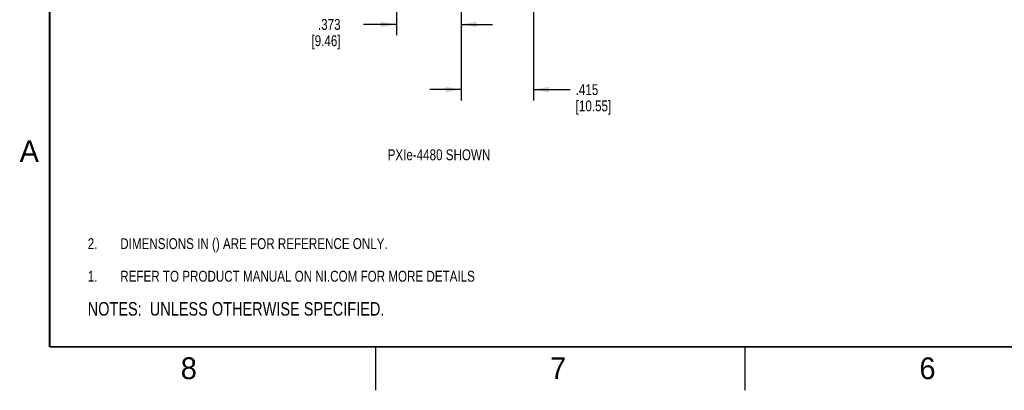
# Model space of a CAD drawing. Header units: inches. Extents: x 0 to 34, y 0 to 22.
# Tile 1 of 30: x 0.2 to 11.5, y 0 to 4.3. Entities that reach past the tile are written whole.
import ezdxf

# ---------------------------------------------------------------- set-up
doc = ezdxf.new("R2010")
doc.units = ezdxf.units.IN
doc.header["$LTSCALE"] = 1.87
doc.header["$MEASUREMENT"] = 0
doc.layers.get('0').update_dxf_attribs({"linetype": 'CONTINUOUS'})
doc.layers.add('DETAIL', color=7, linetype='CONTINUOUS')
doc.layers.add('DIMENSIONS', color=7, linetype='CONTINUOUS')
doc.styles.get("Standard").update_dxf_attribs({"font": 'txt', "width": 0.8})
doc.styles.add('TEXTSTYLE_2', font='txt')
doc.dimstyles.new('DIMSTYLE_1', dxfattribs={"dimtxt": 0.125, "dimasz": 0.18, "dimexe": 0.125, "dimexo": 0.0625, "dimgap": 0.0625, "dimtad": 0, "dimtih": 1, "dimtoh": 1, "dimdec": 3, "dimlfac": 0.5, "dimzin": 4, "dimdsep": 46, "dimtxsty": 'STANDARD', "dimblk": '_FILLED', "dimblk1": '_FILLED', "dimblk2": '_FILLED', "dimcen": 0.09, "dimadec": 0, "dimazin": 0, "dimtp": 0.001, "dimtm": 0.001, "dimtfac": 1, "dimtdec": 3, "dimtofl": 0, "dimtmove": 0, "dimatfit": 3, "dimldrblk": '_FILLED', "dimfxl": 1, "dimtolj": 1, "dimtzin": 4, "dimarcsym": 0})

# ---------------------------------------------------------------- blocks, each defined once
blk = doc.blocks.new('CUSTOM_NOTE_BL0', base_point=(3.625, 1.312))
at = {"color": 2, "linetype": 'CONTINUOUS', "width": 0.8}
for s, p in [('1.', (0.938, 1.25)), ('REFER TO PRODUCT MANUAL ON NI.COM FOR MORE DETAILS', (1.312, 1.25))]:
    blk.add_text(s, height=0.125, dxfattribs=at).set_placement(p)
blk = doc.blocks.new('_FILLED')
at = {"color": 0, "linetype": 'BYBLOCK'}
blk.add_solid([(0, 0), (-1, 0.174), (-1, -0.174)], dxfattribs=at)
blk = doc.blocks.new('*D8')
at = {"layer": 'DIMENSIONS', "color": 2, "linetype": 'CONTINUOUS'}
for p, q in [((5.233, 11.522), (5.233, 4.086)), ((4.488, 6.288), (4.488, 4.086)), ((4.488, 4.211), (4.108, 4.211)), ((5.233, 4.211), (5.593, 4.211))]:
    blk.add_line(p, q, dxfattribs=at)
at = {"layer": 'DIMENSIONS', "color": 2, "linetype": 'CONTINUOUS', "xscale": 0.18, "yscale": 0.18, "zscale": 0.18}
blk.add_blockref('_FILLED', (4.488, 4.211), dxfattribs=at)
at = {"layer": 'DIMENSIONS', "color": 2, "linetype": 'CONTINUOUS', "xscale": 0.18, "yscale": 0.18, "zscale": 0.18, "rotation": 180}
blk.add_blockref('_FILLED', (5.233, 4.211), dxfattribs=at)
at = {"layer": 'DIMENSIONS', "color": 2, "linetype": 'CONTINUOUS', "insert": (3.846, 4.273), "char_height": 0.125, "width": 0.6, "attachment_point": 3, "line_spacing_factor": 0.9}
blk.add_mtext('.373\\P[9.46]', dxfattribs=at)
blk = doc.blocks.new('*D9')
at = {"layer": 'DIMENSIONS', "color": 2, "linetype": 'CONTINUOUS'}
for p, q in [((5.233, 11.522), (5.233, 3.336)), ((6.064, 6.288), (6.064, 3.336)), ((5.233, 3.461), (4.873, 3.461)), ((6.064, 3.461), (6.487, 3.461))]:
    blk.add_line(p, q, dxfattribs=at)
at = {"layer": 'DIMENSIONS', "color": 2, "linetype": 'CONTINUOUS', "xscale": 0.18, "yscale": 0.18, "zscale": 0.18}
blk.add_blockref('_FILLED', (5.233, 3.461), dxfattribs=at)
at = {"layer": 'DIMENSIONS', "color": 2, "linetype": 'CONTINUOUS', "xscale": 0.18, "yscale": 0.18, "zscale": 0.18, "rotation": 180}
blk.add_blockref('_FILLED', (6.064, 3.461), dxfattribs=at)
at = {"layer": 'DIMENSIONS', "color": 2, "linetype": 'CONTINUOUS', "insert": (6.55, 3.523), "char_height": 0.125, "width": 0.7, "attachment_point": 1, "line_spacing_factor": 0.9}
blk.add_mtext('.415\\P[10.55]', dxfattribs=at)
blk = doc.blocks.new('NOTES_HEADER_BL1', base_point=(3.1215, 0.9375))
at = {"layer": 'DETAIL', "color": 2, "linetype": 'CONTINUOUS', "width": 0.8}
blk.add_text('NOTES:  UNLESS OTHERWISE SPECIFIED.', height=0.156, dxfattribs=at).set_placement((0.9375, 0.8595))
blk = doc.blocks.new('DIMS_REF_BL2', base_point=(3.125, 1.687))
at = {"layer": 'DETAIL', "color": 2, "linetype": 'CONTINUOUS', "width": 0.8}
for s, p in [('2.', (0.938, 1.625)), ('DIMENSIONS IN () ARE FOR REFERENCE ONLY.', (1.312, 1.625))]:
    blk.add_text(s, height=0.125, dxfattribs=at).set_placement(p)

msp = doc.modelspace()

# ---------------------------------------------------------------- linework, layer by layer
at = {"color": 2, "linetype": 'CONTINUOUS'}
for p, q in [((4.25, 0), (4.25, 0.5)), ((8.5, 0), (8.5, 0.5))]:
    msp.add_line(p, q, dxfattribs=at)
at = {"color": 7, "linetype": 'CONTINUOUS', "const_width": 0.02}
for points in [[(0.5, 21.5), (0.5, 0.5)], [(0.5, 0.5), (33.5, 0.5)]]:
    msp.add_lwpolyline(points, dxfattribs=at)

# ---------------------------------------------------------------- block references
at = {"color": 2, "linetype": 'CONTINUOUS'}
msp.add_blockref('CUSTOM_NOTE_BL0', (3.6251, 1.3124), dxfattribs=at)
at = {"layer": 'DETAIL', "color": 2, "linetype": 'CONTINUOUS'}
for name, p in [('DIMS_REF_BL2', (3.1251, 1.6874)), ('NOTES_HEADER_BL1', (3.1215, 0.9375))]:
    msp.add_blockref(name, p, dxfattribs=at)

# ---------------------------------------------------------------- texts
at = {"color": 2, "linetype": 'CONTINUOUS', "char_height": 0.25, "width": 0.25, "attachment_point": 1, "line_spacing_factor": 0.9, "style": 'TEXTSTYLE_2'}
for s, insert in [('A', (0.1541, 2.8761)), ('8', (2.0074, 0.3791)), ('7', (6.2553, 0.3787)), ('6', (10.5033, 0.3784))]:
    msp.add_mtext(s, dxfattribs=dict(at, insert=insert))
at = {"layer": 'DETAIL', "color": 2, "linetype": 'CONTINUOUS', "insert": (4.387, 2.7731), "char_height": 0.125, "width": 1.5, "attachment_point": 1, "line_spacing_factor": 0.9}
msp.add_mtext('PXIe-4480 SHOWN', dxfattribs=at)

# ---------------------------------------------------------------- dimensions: what is measured, and where the dimension line sits
at = {"layer": 'DIMENSIONS', "color": 2, "linetype": 'CONTINUOUS'}
for base, p1, p2, picture, middle in [((5.2331, 4.2106), (4.488, 6.3505), (5.2331, 11.5845), '*D8', (3.7457, 4.1169)), ((6.064, 3.4606), (5.2331, 11.5845), (6.064, 6.3505), '*D9', (6.8995, 3.3669))]:
    dim = msp.add_linear_dim(base=base, p1=p1, p2=p2, dimstyle='DIMSTYLE_1', dxfattribs=at)
    dim.commit()
    dim.dimension.update_dxf_attribs({"geometry": picture, "text_midpoint": middle, "dimtype": 160})

doc.saveas('drawing.dxf')
